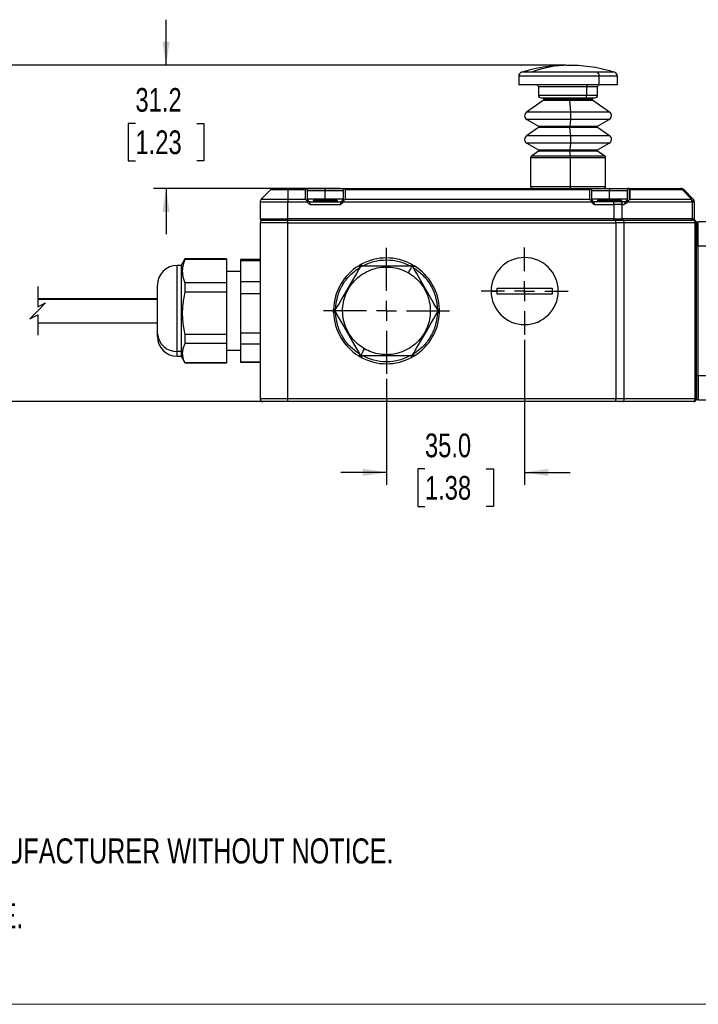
# Model space of a CAD drawing. Header units: millimetres. Extents: x 0 to 864, y 0 to 559.
# Tile 2 of 25: x 157 to 329, y 0 to 249. Entities that reach past the tile are written whole.
import ezdxf

# ---------------------------------------------------------------- set-up
doc = ezdxf.new("R2010")
doc.units = ezdxf.units.MM
doc.linetypes.add('CENTERX2', pattern=[20.32, 12.7, -2.54, 2.54, -2.54])
doc.layers.add('CENTER', color=40, linetype='CENTERX2')
doc.layers.add('DIMENSIONS', color=140, linetype='Continuous', lineweight=25)
doc.layers.add('TEXT', color=140, linetype='Continuous', lineweight=25)
doc.styles.add('SLDTEXTSTYLE0', font='TXT', dxfattribs={"width": 0.75})
doc.dimstyles.new('SLDDIMSTYLE0', dxfattribs={"dimtxt": 6, "dimasz": 6, "dimexe": 0, "dimexo": 0.0625, "dimgap": 1.5, "dimtad": 0, "dimtih": 1, "dimtoh": 1, "dimdec": 1, "dimrnd": 1e-09, "dimzin": 12, "dimdsep": 46, "dimtxsty": 'SLDTEXTSTYLE0', "dimsah": 1, "dimcen": 0.09, "dimadec": 0, "dimazin": 3, "dimtfac": 1, "dimtdec": 1, "dimtofl": 0, "dimtmove": 0, "dimatfit": 3, "dimfxl": 0, "dimfrac": 2, "dimtolj": 1, "dimtzin": 12, "dimarcsym": 0})
doc.dimstyles.new('SLDDIMSTYLE2', dxfattribs={"dimtxt": 6, "dimasz": 6, "dimexe": 0, "dimexo": 0.0625, "dimgap": 1.5, "dimtad": 0, "dimtih": 1, "dimtoh": 1, "dimdec": 1, "dimrnd": 1e-09, "dimzin": 12, "dimdsep": 46, "dimtxsty": 'SLDTEXTSTYLE0', "dimsah": 1, "dimcen": 0.09, "dimadec": 0, "dimazin": 3, "dimtfac": 1, "dimtdec": 1, "dimtmove": 0, "dimatfit": 0, "dimfxl": 0, "dimfrac": 2, "dimtolj": 1, "dimtzin": 12, "dimarcsym": 0})
doc.dimstyles.new('SLDDIMSTYLE3', dxfattribs={"dimtxt": 6, "dimasz": 6, "dimexe": 0, "dimexo": 0.0625, "dimgap": 1.5, "dimtad": 0, "dimtih": 1, "dimtoh": 1, "dimdec": 1, "dimrnd": 1e-09, "dimzin": 4, "dimdsep": 46, "dimtxsty": 'SLDTEXTSTYLE0', "dimsah": 1, "dimcen": 0.09, "dimadec": 0, "dimazin": 1, "dimtfac": 1, "dimtdec": 1, "dimtmove": 0, "dimatfit": 0, "dimfxl": 0, "dimfrac": 2, "dimtolj": 1, "dimtzin": 12, "dimarcsym": 0})

# ---------------------------------------------------------------- blocks, each defined once
blk = doc.blocks.new('SW_NOTE_0_2')
at = {"layer": 'TEXT', "color": 0, "char_height": 6.35, "attachment_point": 1, "style": 'SLDTEXTSTYLE0'}
for s, insert in [('NOTES:', (0, 8.19)), ('1. DIMENSIONS CAN BE CHANGED BY MANUFACTURER WITHOUT NOTICE.', (4.76, -8.24)), ('2. DIMENSIONS DO NOT IMPLY TOLERANCE.', (4.76, -24.66))]:
    blk.add_mtext(s, dxfattribs=dict(at, insert=insert))
blk = doc.blocks.new('_D_10')
at = {"layer": 'DIMENSIONS'}
for p, q in [((284.85, 168.32), (284.85, 131.54)), ((249.85, 158.42), (249.85, 131.54)), ((249.85, 134.72), (238.31, 134.72)), ((259.59, 135.6), (257.76, 135.6)), ((257.76, 135.6), (257.76, 126.07)), ((275.1, 135.6), (276.93, 135.6)), ((276.93, 135.6), (276.93, 126.07)), ((284.85, 134.72), (296.39, 134.72)), ((257.76, 126.07), (259.59, 126.07)), ((276.93, 126.07), (275.1, 126.07))]:
    blk.add_line(p, q, dxfattribs=at)
for points in [[(249.85, 134.72), (243.85, 135.64), (243.85, 133.79)], [(284.85, 134.72), (290.85, 133.79), (290.85, 135.64)]]:
    blk.add_solid(points, dxfattribs=at)
at = {"layer": 'DIMENSIONS', "char_height": 6, "attachment_point": 1, "style": 'SLDTEXTSTYLE0'}
for s, insert in [('35.0', (259.59, 144.55)), ('1.38', (259.59, 133.81))]:
    blk.add_mtext(s, dxfattribs=dict(at, insert=insert))
blk = doc.blocks.new('_D_11')
at = {"layer": 'DIMENSIONS'}
for p, q in [((294.58, 237.83), (98.99, 237.83)), ((102.16, 237.83), (102.16, 205.09)), ((94.41, 196.11), (92.58, 196.11)), ((92.58, 196.11), (92.58, 186.59)), ((109.92, 196.11), (111.75, 196.11)), ((111.75, 196.11), (111.75, 186.59)), ((92.58, 186.59), (94.41, 186.59)), ((102.16, 152.63), (102.16, 185.37)), ((111.75, 186.59), (109.92, 186.59)), ((223.58, 152.63), (98.99, 152.63))]:
    blk.add_line(p, q, dxfattribs=at)
for points in [[(102.16, 237.83), (101.24, 231.83), (103.09, 231.83)], [(102.16, 152.63), (103.09, 158.63), (101.24, 158.63)]]:
    blk.add_solid(points, dxfattribs=at)
at = {"layer": 'DIMENSIONS', "char_height": 6, "attachment_point": 1, "style": 'SLDTEXTSTYLE0'}
for s, insert in [('85.2', (94.41, 205.06)), ('3.35', (94.41, 194.32))]:
    blk.add_mtext(s, dxfattribs=dict(at, insert=insert))
blk = doc.blocks.new('_D_12')
at = {"layer": 'DIMENSIONS'}
for p, q in [((194.02, 237.83), (194.02, 249.37)), ((294.58, 237.83), (190.85, 237.83)), ((186.26, 223.11), (184.43, 223.11)), ((184.43, 223.11), (184.43, 213.59)), ((201.78, 223.11), (203.61, 223.11)), ((203.61, 223.11), (203.61, 213.59)), ((184.43, 213.59), (186.26, 213.59)), ((203.61, 213.59), (201.78, 213.59)), ((238.08, 206.63), (190.85, 206.63)), ((194.02, 206.63), (194.02, 195.09))]:
    blk.add_line(p, q, dxfattribs=at)
for points in [[(194.02, 237.83), (194.94, 243.83), (193.1, 243.83)], [(194.02, 206.63), (193.1, 200.63), (194.94, 200.63)]]:
    blk.add_solid(points, dxfattribs=at)
at = {"layer": 'DIMENSIONS', "char_height": 6, "attachment_point": 1, "style": 'SLDTEXTSTYLE0'}
for s, insert in [('31.2', (186.26, 232.06)), ('1.23', (186.26, 221.32))]:
    blk.add_mtext(s, dxfattribs=dict(at, insert=insert))
blk = doc.blocks.new('SW_CENTERMARKSYMBOL_6')
at = {"layer": 'CENTER', "color": 0}
for p, q in [((0, 5.08), (0, 15.94)), ((0, 0), (0, 2.54)), ((-5.08, 0), (-15.94, 0)), ((0, 0), (-2.54, 0)), ((0, 0), (0, -2.54)), ((0, 0), (2.54, 0)), ((5.08, 0), (15.94, 0)), ((0, -5.08), (0, -15.94))]:
    blk.add_line(p, q, dxfattribs=at)
blk = doc.blocks.new('SW_CENTERMARKSYMBOL_7')
at = {"layer": 'CENTER', "color": 0}
for p, q in [((0, 5.08), (0, 11.04)), ((0, 0), (0, 2.54)), ((-5.08, 0), (-11.04, 0)), ((0, 0), (-2.54, 0)), ((0, 0), (0, -2.54)), ((0, 0), (2.54, 0)), ((5.08, 0), (11.04, 0)), ((0, -5.08), (0, -11.04))]:
    blk.add_line(p, q, dxfattribs=at)

msp = doc.modelspace()

# ---------------------------------------------------------------- linework, layer by layer
for p, q in [((283.35, 235.1), (283.35, 232.83)), ((303.74, 235.1), (283.35, 235.1)), ((286.71, 236.05), (284.05, 236.05)), ((303.3, 236.05), (286.71, 236.05)), ((307.64, 236.05), (303.3, 236.05)), ((303.74, 232.83), (303.74, 235.1)), ((308.35, 235.1), (303.74, 235.1)), ((308.35, 232.83), (308.35, 235.1)), ((303.74, 232.83), (283.35, 232.83)), ((288.35, 232.33), (288.35, 230.28)), ((300.59, 232.33), (288.35, 232.33)), ((300.59, 230.28), (300.59, 232.33)), ((303.35, 232.33), (300.59, 232.33)), ((303.35, 230.28), (303.35, 232.33)), ((308.35, 232.83), (303.74, 232.83)), ((288.35, 230.28), (300.59, 230.28)), ((289.08, 229.58), (300.14, 229.58)), ((289.75, 229.58), (289.75, 229.32)), ((296.25, 229.32), (296.25, 229.58)), ((300.14, 229.58), (302.61, 229.58)), ((300.59, 230.28), (303.35, 230.28)), ((301.95, 229.32), (301.95, 229.58)), ((289.53, 228.91), (285.32, 225.96)), ((296.27, 228.91), (289.53, 228.91)), ((289.75, 229.32), (296.25, 229.32)), ((296.25, 229.32), (301.95, 229.32)), ((296.55, 225.96), (296.27, 228.91)), ((302.16, 228.91), (296.27, 228.91)), ((306.38, 225.96), (302.16, 228.91)), ((296.55, 225.96), (285.32, 225.96)), ((306.38, 225.96), (296.55, 225.96)), ((288.36, 222.07), (285.32, 219.93)), ((285.4, 224.11), (288.35, 222.4)), ((296.54, 224.11), (285.4, 224.11)), ((288.35, 222.4), (296.35, 222.4)), ((296.34, 222.07), (288.36, 222.07)), ((288.45, 222.23), (296.34, 222.23)), ((296.34, 222.23), (303.25, 222.23)), ((296.55, 219.93), (296.34, 222.07)), ((303.33, 222.07), (296.34, 222.07)), ((296.35, 222.4), (296.54, 224.11)), ((296.35, 222.4), (303.35, 222.4)), ((306.3, 224.11), (296.54, 224.11)), ((306.38, 219.93), (303.33, 222.07)), ((303.35, 222.4), (306.3, 224.11)), ((296.55, 219.93), (285.32, 219.93)), ((306.38, 219.93), (296.55, 219.93)), ((285.4, 218.08), (288.35, 216.38)), ((296.54, 218.08), (285.4, 218.08)), ((296.35, 216.38), (296.54, 218.08)), ((306.3, 218.08), (296.54, 218.08)), ((303.35, 216.38), (306.3, 218.08)), ((288.36, 216.04), (286.56, 214.78)), ((296.46, 214.78), (286.56, 214.78)), ((288.35, 216.38), (296.35, 216.38)), ((296.34, 216.04), (288.36, 216.04)), ((288.45, 216.2), (296.34, 216.2)), ((296.34, 216.2), (303.25, 216.2)), ((296.46, 214.78), (296.34, 216.04)), ((303.33, 216.04), (296.34, 216.04)), ((296.35, 216.38), (303.35, 216.38)), ((305.13, 214.78), (296.46, 214.78)), ((305.13, 214.78), (303.33, 216.04)), ((286.35, 214.37), (286.35, 207.13)), ((296.48, 214.37), (286.35, 214.37)), ((296.48, 207.13), (296.48, 214.37)), ((305.35, 214.37), (296.48, 214.37)), ((305.35, 207.13), (305.35, 214.37)), ((286.35, 207.13), (296.48, 207.13)), ((296.48, 207.13), (305.35, 207.13)), ((220.55, 206.34), (218.14, 203.92)), ((220.55, 206.34), (224.85, 206.34)), ((221.26, 206.63), (224.85, 206.63)), ((224.85, 206.63), (224.85, 206.34)), ((224.85, 206.63), (229.35, 206.63)), ((224.85, 206.34), (224.85, 203.92)), ((224.85, 206.34), (229.35, 206.34)), ((229.35, 206.63), (234.35, 206.63)), ((229.35, 203.92), (229.35, 206.34)), ((229.85, 203.93), (229.85, 206.13)), ((229.85, 206.13), (234.35, 206.13)), ((234.35, 206.63), (234.35, 206.13)), ((234.35, 206.63), (239.35, 206.63)), ((234.35, 206.13), (238.85, 206.13)), ((234.35, 203.93), (234.35, 206.13)), ((238.85, 206.13), (238.85, 203.93)), ((239.35, 206.63), (301.35, 206.63)), ((239.35, 206.34), (239.35, 203.92)), ((239.35, 206.34), (301.35, 206.34)), ((301.35, 206.63), (306.35, 206.63)), ((301.35, 203.92), (301.35, 206.34)), ((301.85, 203.93), (301.85, 206.13)), ((301.85, 206.13), (306.35, 206.13)), ((306.35, 206.63), (306.35, 206.13)), ((306.35, 206.63), (311.35, 206.63)), ((306.35, 206.13), (310.85, 206.13)), ((306.35, 203.93), (306.35, 206.13)), ((310.85, 206.13), (310.85, 203.93)), ((311.31, 206.63), (311.15, 206.59)), ((311.35, 206.47), (311.15, 206.59)), ((311.35, 206.63), (311.31, 206.63)), ((311.35, 206.63), (324.43, 206.63)), ((311.35, 206.47), (311.35, 203.75)), ((311.5, 206.34), (311.5, 203.92)), ((311.5, 206.34), (324.73, 206.34)), ((327.15, 203.92), (324.73, 206.34)), ((325.14, 206.34), (327.55, 203.92)), ((217.85, 203.21), (217.85, 198.93)), ((217.85, 203.21), (224.85, 203.21)), ((218.14, 203.92), (224.85, 203.92)), ((224.85, 203.92), (224.85, 203.21)), ((224.85, 203.92), (229.35, 203.92)), ((224.85, 198.93), (224.85, 203.21)), ((224.85, 203.21), (229.81, 203.21)), ((229.77, 203.29), (229.84, 203.84)), ((229.81, 203.21), (229.77, 203.29)), ((229.84, 203.84), (229.85, 203.93)), ((234.35, 203.93), (229.85, 203.93)), ((230.53, 203.23), (238.17, 203.23)), ((230.53, 202.53), (238.17, 202.53)), ((231.35, 203.63), (231.35, 203.53)), ((234.35, 203.63), (231.35, 203.63)), ((231.35, 203.53), (234.35, 203.53)), ((238.85, 203.93), (234.35, 203.93)), ((234.35, 203.63), (234.35, 203.93)), ((234.35, 203.53), (234.35, 203.63)), ((237.35, 203.63), (234.35, 203.63)), ((234.35, 203.53), (234.35, 203.23)), ((234.35, 203.53), (237.35, 203.53)), ((237.35, 203.53), (237.35, 203.63)), ((238.85, 203.93), (238.85, 203.84)), ((238.85, 203.84), (238.92, 203.29)), ((238.92, 203.29), (238.88, 203.21)), ((238.88, 203.21), (301.81, 203.21)), ((239.35, 203.92), (301.35, 203.92)), ((301.77, 203.29), (301.84, 203.84)), ((301.81, 203.21), (301.77, 203.29)), ((301.84, 203.84), (301.85, 203.93)), ((306.35, 203.93), (301.85, 203.93)), ((307.44, 203.23), (302.53, 203.23)), ((302.53, 202.53), (307.44, 202.53)), ((303.35, 203.63), (303.35, 203.53)), ((306.35, 203.63), (303.35, 203.63)), ((303.35, 203.53), (306.35, 203.53)), ((310.85, 203.93), (306.35, 203.93)), ((306.35, 203.53), (306.35, 203.63)), ((309.35, 203.63), (306.35, 203.63)), ((306.35, 203.53), (306.35, 203.23)), ((306.35, 203.53), (309.35, 203.53)), ((307.44, 202.53), (307.44, 203.23)), ((309.25, 203.23), (307.44, 203.23)), ((307.44, 202.53), (307.44, 198.93)), ((309.55, 202.53), (307.44, 202.53)), ((310.29, 203.23), (309.25, 203.23)), ((309.35, 203.53), (309.35, 203.63)), ((309.55, 198.93), (309.55, 202.53)), ((309.55, 202.53), (309.99, 202.53)), ((310.85, 203.93), (310.9, 203.69)), ((310.9, 203.69), (311.01, 203.28)), ((311.01, 203.28), (310.97, 203.21)), ((310.97, 203.21), (327.27, 203.21)), ((311.5, 203.92), (327.15, 203.92)), ((327.27, 203.21), (327.27, 198.93)), ((327.27, 203.21), (327.85, 203.21)), ((327.85, 198.93), (327.85, 203.21)), ((217.85, 198.93), (224.85, 198.93)), ((224.85, 197.93), (217.85, 197.93)), ((217.85, 197.93), (217.85, 153.33)), ((218.15, 198.63), (224.85, 198.63)), ((224.85, 198.63), (218.55, 198.63)), ((307.44, 198.93), (224.85, 198.93)), ((224.85, 198.93), (224.85, 198.63)), ((224.85, 197.93), (224.85, 198.63)), ((224.85, 198.63), (307.44, 198.63)), ((224.85, 197.93), (307.94, 197.93)), ((224.85, 153.33), (224.85, 197.93)), ((307.44, 198.93), (307.44, 198.63)), ((307.44, 198.93), (309.55, 198.93)), ((307.94, 198.63), (307.44, 198.63)), ((307.44, 198.63), (309.42, 198.63)), ((307.94, 197.93), (307.94, 198.63)), ((309.75, 198.63), (307.94, 198.63)), ((310.05, 197.93), (307.94, 197.93)), ((307.94, 197.93), (307.94, 153.33)), ((309.42, 198.63), (327.14, 198.63)), ((327.27, 198.93), (309.55, 198.93)), ((310.05, 153.33), (310.05, 197.93)), ((328.06, 197.93), (310.05, 197.93)), ((327.65, 198.63), (327.14, 198.63)), ((327.14, 198.63), (327.55, 198.63)), ((327.27, 198.93), (327.85, 198.93)), ((328.06, 153.33), (328.06, 197.93)), ((328.35, 197.93), (328.06, 197.93)), ((328.35, 153.33), (328.35, 197.93)), ((328.35, 197.63), (328.35, 192.13)), ((328.85, 192.13), (328.85, 198.13)), ((335.85, 198.13), (328.85, 198.13)), ((328.85, 192.13), (328.35, 192.13)), ((328.85, 159.13), (328.85, 192.13)), ((328.85, 192.13), (335.85, 192.13)), ((197.83, 187.13), (196.83, 187.13)), ((196.83, 165.37), (196.83, 187.13)), ((198.78, 188.78), (197.83, 187.13)), ((197.83, 187.13), (197.83, 165.37)), ((209.33, 188.78), (198.78, 188.78)), ((198.78, 188.78), (198.78, 188.62)), ((209.33, 188.62), (198.78, 188.62)), ((209.33, 188.78), (209.33, 188.62)), ((209.33, 188.62), (209.33, 182.73)), ((217.85, 188.63), (212.85, 188.63)), ((212.85, 188.63), (212.85, 188.41)), ((212.85, 188.41), (217.85, 188.41)), ((212.85, 188.41), (212.85, 182.94)), ((242.82, 187.04), (242.96, 187.12)), ((243.34, 187.34), (243.48, 187.42)), ((256.22, 187.42), (256.35, 187.34)), ((256.55, 187.23), (256.35, 187.34)), ((256.55, 187.23), (256.74, 187.12)), ((256.74, 187.12), (256.87, 187.04)), ((212.85, 185.63), (209.33, 185.63)), ((256.11, 186.98), (243.58, 186.98)), ((191.83, 169.83), (191.83, 182.1)), ((198.78, 182.73), (198.78, 180.34)), ((209.33, 182.73), (198.78, 182.73)), ((209.33, 182.73), (209.33, 180.34)), ((217.85, 182.94), (212.85, 182.94)), ((212.85, 182.94), (212.85, 179.96)), ((209.33, 180.34), (198.78, 180.34)), ((209.33, 180.34), (209.33, 169.6)), ((217.85, 179.96), (212.85, 179.96)), ((212.85, 179.96), (212.85, 169.97)), ((276.35, 180.63), (277.88, 180.63)), ((277.88, 180.63), (277.9, 181.38)), ((277.9, 179.88), (277.88, 180.63)), ((277.9, 181.38), (291.8, 181.38)), ((291.8, 179.88), (277.9, 179.88)), ((284.85, 179.88), (284.85, 181.38)), ((291.8, 181.38), (291.81, 180.63)), ((291.81, 180.63), (291.8, 179.88)), ((291.81, 180.63), (293.35, 180.63)), ((191.83, 178.63), (161.51, 178.63)), ((161.51, 178.61), (191.83, 178.61)), ((236.45, 175.85), (236.45, 176.01)), ((236.45, 175.25), (236.45, 175.41)), ((263.24, 176.01), (263.24, 175.85)), ((263.24, 175.41), (263.24, 175.25)), ((161.51, 172.63), (191.83, 172.63)), ((198.78, 169.6), (198.78, 167.35)), ((209.33, 169.6), (198.78, 169.6)), ((209.33, 169.6), (209.33, 167.35)), ((217.85, 169.97), (212.85, 169.97)), ((212.85, 169.97), (212.85, 167.18)), ((209.33, 167.35), (198.78, 167.35)), ((209.33, 167.35), (209.33, 162.49)), ((217.85, 167.18), (212.85, 167.18)), ((212.85, 167.18), (212.85, 162.66)), ((197.83, 165.37), (196.83, 165.37)), ((196.83, 164.13), (196.83, 165.37)), ((198.12, 164.92), (197.83, 165.37)), ((197.83, 165.37), (197.83, 164.13)), ((209.33, 165.63), (212.85, 165.63)), ((196.83, 164.13), (197.83, 164.13)), ((197.83, 164.13), (198.78, 162.48)), ((209.33, 162.49), (198.78, 162.49)), ((198.78, 162.49), (198.78, 162.48)), ((198.78, 162.48), (209.33, 162.48)), ((209.33, 162.49), (209.33, 162.48)), ((217.85, 162.66), (212.85, 162.66)), ((212.85, 162.66), (212.85, 162.63)), ((212.85, 162.63), (217.85, 162.63)), ((242.96, 164.14), (242.82, 164.22)), ((242.96, 164.14), (243.15, 164.02)), ((243.34, 163.91), (243.15, 164.02)), ((243.48, 163.84), (243.34, 163.91)), ((243.58, 164.28), (256.11, 164.28)), ((256.35, 163.91), (256.22, 163.84)), ((256.87, 164.22), (256.74, 164.14)), ((328.35, 159.13), (328.35, 153.63)), ((328.85, 159.13), (328.35, 159.13)), ((335.85, 159.13), (328.85, 159.13)), ((328.85, 159.13), (328.85, 153.13)), ((224.85, 153.33), (217.85, 153.33)), ((224.85, 152.63), (218.55, 152.63)), ((224.85, 152.63), (224.85, 153.33)), ((307.94, 153.33), (224.85, 153.33)), ((307.94, 152.63), (224.85, 152.63)), ((310.05, 153.33), (307.94, 153.33)), ((307.94, 152.63), (307.94, 153.33)), ((309.75, 152.63), (307.94, 152.63)), ((327.65, 152.63), (309.75, 152.63)), ((328.06, 153.33), (310.05, 153.33)), ((328.06, 153.33), (328.35, 153.33)), ((328.85, 153.13), (335.85, 153.13))]:
    msp.add_line(p, q)
at = {"color": 7, "linetype": 'Continuous', "lineweight": 18}
msp.add_line((0, 0), (629.41, 0), dxfattribs=at)
at = {"flags": 128}
for points in [[(300.9, 232.83), (300.84, 232.82), (300.78, 232.79), (300.73, 232.74), (300.68, 232.68), (300.64, 232.61), (300.61, 232.52), (300.59, 232.43), (300.59, 232.33)], [(300.14, 229.58), (300.23, 229.59), (300.31, 229.63), (300.39, 229.7), (300.46, 229.78), (300.51, 229.89), (300.55, 230.01), (300.58, 230.14), (300.59, 230.28)], [(309.25, 203.23), (309.31, 203.21), (309.37, 203.17), (309.42, 203.11), (309.46, 203.02), (309.5, 202.92), (309.53, 202.8), (309.54, 202.66), (309.55, 202.53)], [(309.55, 198.93), (309.55, 198.87), (309.54, 198.81), (309.53, 198.76), (309.51, 198.72), (309.49, 198.68), (309.47, 198.65), (309.45, 198.63), (309.42, 198.63)], [(310.05, 197.93), (310.04, 198.06), (310.03, 198.2), (310, 198.32), (309.96, 198.42), (309.92, 198.51), (309.87, 198.57), (309.81, 198.61), (309.75, 198.63)], [(327.14, 198.63), (327.17, 198.63), (327.19, 198.65), (327.21, 198.68), (327.23, 198.72), (327.25, 198.76), (327.26, 198.81), (327.27, 198.87), (327.27, 198.93)], [(243.08, 186.61), (243.03, 186.7), (242.98, 186.78), (242.94, 186.85), (242.9, 186.91), (242.86, 186.97), (242.84, 187.01), (242.83, 187.03), (242.82, 187.04)], [(243.48, 187.42), (243.48, 187.41), (243.5, 187.38), (243.52, 187.34), (243.55, 187.29), (243.58, 187.22), (243.62, 187.15), (243.67, 187.06), (243.72, 186.98)], [(255.98, 186.98), (256.02, 187.06), (256.07, 187.15), (256.11, 187.22), (256.15, 187.29), (256.18, 187.34), (256.2, 187.38), (256.21, 187.41), (256.22, 187.42)], [(256.61, 186.61), (256.66, 186.7), (256.71, 186.78), (256.76, 186.85), (256.8, 186.91), (256.83, 186.97), (256.85, 187.01), (256.87, 187.03), (256.87, 187.04)], [(243.15, 186.73), (242.84, 186.19), (242.22, 185.12), (240.99, 182.99), (239.74, 180.82), (238.79, 179.17), (237.84, 177.53), (237.31, 176.61), (236.97, 176.03), (236.89, 175.88)], [(255.4, 185.25), (255.56, 185.52), (255.72, 185.8), (255.87, 186.05), (256, 186.29), (256.12, 186.5), (256.22, 186.67), (256.3, 186.81), (256.36, 186.91)], [(262.81, 175.88), (262.5, 176.41), (261.88, 177.49), (260.65, 179.62), (259.4, 181.78), (258.44, 183.44), (257.5, 185.07), (256.97, 185.99), (256.63, 186.58), (256.54, 186.73)], [(236.95, 175.99), (236.85, 176), (236.76, 176), (236.67, 176), (236.6, 176), (236.54, 176.01), (236.49, 176.01), (236.46, 176.01), (236.45, 176.01)], [(236.95, 175.26), (236.85, 175.26), (236.76, 175.26), (236.67, 175.25), (236.6, 175.25), (236.54, 175.25), (236.49, 175.25), (236.46, 175.25), (236.45, 175.25)], [(236.89, 175.38), (237.19, 174.84), (237.81, 173.77), (239.05, 171.64), (240.29, 169.47), (241.25, 167.82), (242.19, 166.18), (242.73, 165.26), (243.06, 164.68), (243.15, 164.53)], [(256.54, 164.53), (256.85, 165.06), (257.47, 166.14), (258.7, 168.27), (259.95, 170.43), (260.91, 172.09), (261.85, 173.72), (262.38, 174.64), (262.72, 175.23), (262.81, 175.38)], [(262.74, 175.99), (262.84, 176), (262.93, 176), (263.02, 176), (263.09, 176), (263.16, 176.01), (263.2, 176.01), (263.23, 176.01), (263.24, 176.01)], [(262.74, 175.26), (262.84, 175.26), (262.93, 175.26), (263.02, 175.25), (263.09, 175.25), (263.16, 175.25), (263.2, 175.25), (263.23, 175.25), (263.24, 175.25)], [(243.08, 164.64), (243.03, 164.56), (242.98, 164.48), (242.94, 164.41), (242.9, 164.34), (242.86, 164.29), (242.84, 164.25), (242.83, 164.23), (242.82, 164.22)], [(243.33, 164.35), (243.39, 164.44), (243.47, 164.58), (243.57, 164.76), (243.69, 164.97), (243.83, 165.2), (243.98, 165.46), (244.13, 165.73), (244.29, 166.01)], [(256.61, 164.64), (256.66, 164.56), (256.71, 164.48), (256.76, 164.41), (256.8, 164.34), (256.83, 164.29), (256.85, 164.25), (256.87, 164.23), (256.87, 164.22)], [(243.72, 164.28), (243.67, 164.19), (243.62, 164.11), (243.58, 164.03), (243.55, 163.97), (243.52, 163.91), (243.5, 163.87), (243.48, 163.85), (243.48, 163.84)], [(255.98, 164.28), (256.02, 164.19), (256.07, 164.11), (256.11, 164.03), (256.15, 163.97), (256.18, 163.91), (256.2, 163.87), (256.21, 163.85), (256.22, 163.84)], [(309.75, 152.63), (309.81, 152.64), (309.87, 152.68), (309.92, 152.75), (309.96, 152.83), (310, 152.94), (310.03, 153.06), (310.04, 153.19), (310.05, 153.33)]]:
    msp.add_lwpolyline(points, dxfattribs=at)
for centre, radius, start, end in [((295.9, 213.13), 24.7, 90.1246, 111.8578), ((284.35, 235.1), 1, 107.1213, 180.0002), ((302.7, 235.19), 1.05, 354.9434, 55.0768), ((307.35, 235.1), 1, 359.9998, 72.8786), ((287.85, 232.33), 0.5, 0, 90.0003), ((303.85, 232.33), 0.5, 89.9997, 180), ((289.05, 230.28), 0.7, 179.9999, 270), ((302.65, 230.28), 0.7, 270, 0.0001), ((289.25, 229.32), 0.5, 305.0001, 0), ((301.1, 229.28), 4.84, 179.559, 184.408), ((302.45, 229.32), 0.5, 180.0001, 234.9999), ((285.95, 225.06), 1.1, 125, 240), ((284.57, 225.07), 12.01, 355.4081, 4.2591), ((305.75, 225.06), 1.1, 300, 55), ((288.25, 222.23), 0.2, 359.9997, 60.0006), ((288.25, 222.23), 0.2, 304.9999, 0.0002), ((298.11, 222.25), 1.77, 174.9921, 180.6085), ((298.28, 222.21), 1.94, 179.5591, 184.4081), ((303.45, 222.23), 0.2, 119.9987, 180.001), ((303.45, 222.23), 0.2, 179.9999, 234.9996), ((285.95, 219.03), 1.1, 125, 240), ((284.57, 219.04), 12.01, 355.4081, 4.2591), ((305.75, 219.03), 1.1, 300, 55), ((286.85, 214.37), 0.5, 125.0002, 180), ((288.25, 216.2), 0.2, 359.9997, 60.0006), ((288.25, 216.2), 0.2, 304.9999, 0.0002), ((298.11, 216.22), 1.77, 174.9921, 180.6085), ((298.28, 216.19), 1.94, 179.5591, 184.4081), ((291.63, 214.41), 4.84, 359.559, 4.408), ((303.45, 216.2), 0.2, 119.9987, 180.001), ((303.45, 216.2), 0.2, 179.9999, 234.9996), ((304.85, 214.37), 0.5, 359.9998, 55), ((286.85, 207.13), 0.5, 180, 270), ((294.57, 207), 1.91, 348.6479, 3.7399), ((304.85, 207.13), 0.5, 270, 0.0001), ((221.26, 205.63), 1, 89.9997, 135.0004), ((229.35, 206.13), 0.5, 0.0004, 57.9681), ((239.35, 206.13), 0.5, 122.031, 180.0004), ((301.35, 206.13), 0.5, 0.0002, 57.9684), ((311.35, 206.13), 0.5, 113.3871, 179.9997), ((324.35, 206.24), 0.394, 13.4702, 77.6814), ((324.43, 205.63), 1, 45.0001, 90.0001), ((324.94, 206.01), 0.384, 57.8841, 122.1159), ((218.85, 203.21), 1, 134.9998, 179.9996), ((230.53, 203.92), 0.696, 187.075, 269.7994), ((230.55, 203.93), 0.7, 180, 270), ((231.05, 203.53), 0.3, 269.9999, 359.9998), ((237.65, 203.53), 0.3, 179.9989, 270.0006), ((238.15, 203.93), 0.7, 270, 0), ((238.16, 203.92), 0.696, 270.2007, 352.9246), ((302.53, 203.92), 0.696, 187.0753, 269.7993), ((302.55, 203.93), 0.7, 180, 270), ((303.05, 203.53), 0.3, 270.0001, 359.9998), ((309.65, 203.53), 0.3, 180.0002, 269.9998), ((310.15, 203.93), 0.7, 270.0001, 0), ((310.27, 203.89), 0.663, 270.9929, 341.9899), ((327.35, 203.6), 0.384, 57.8838, 122.1162), ((325.39, 203.25), 1.88, 358.9178, 20.9411), ((326.85, 203.21), 1, 359.9996, 45.0005), ((218.15, 198.93), 0.3, 180.0014, 269.9982), ((218.55, 197.93), 0.7, 89.9996, 180), ((327.55, 198.93), 0.3, 270.0006, 359.9998), ((328.85, 197.63), 0.5, 90.0003, 179.9996), ((196.83, 182.13), 5, 90, 180), ((249.85, 175.63), 13.4, 121.6237, 178.3763), ((244.37, 187.57), 1.48, 197.8077, 214.7864), ((242.24, 186.35), 1.48, 25.2137, 42.1924), ((249.85, 175.63), 13.4, 61.6237, 118.3763), ((257.45, 186.35), 1.48, 137.8076, 154.7863), ((255.33, 187.57), 1.48, 325.214, 342.1928), ((249.85, 175.63), 13.4, 1.6237, 58.3763), ((284.85, 180.63), 8.5, 360, 180), ((284.85, 180.63), 8.5, 180, 0), ((236.76, 174.4), 1.48, 85.2134, 102.1926), ((236.76, 176.86), 1.48, 257.8074, 274.7866), ((249.85, 175.63), 13.4, 181.6237, 238.3763), ((249.85, 175.63), 13.4, 301.6237, 358.3763), ((262.93, 174.4), 1.48, 77.8073, 94.7866), ((262.93, 176.86), 1.48, 265.2134, 282.1927), ((196.58, 170.11), 4.75, 183.4447, 273.0732), ((196.83, 169.13), 5, 180, 270), ((244.37, 163.68), 1.48, 145.2139, 162.1922), ((242.24, 164.91), 1.48, 317.8071, 334.7868), ((249.85, 175.63), 13.4, 241.6237, 298.3763), ((257.45, 164.91), 1.48, 205.2132, 222.1929), ((255.33, 163.68), 1.48, 17.8073, 34.7857), ((218.55, 153.33), 0.7, 179.9999, 270.0004), ((328.85, 153.63), 0.5, 180.0007, 269.9993)]:
    msp.add_arc(centre, radius, start, end)
for points, knots in [([(295.84, 237.8), (295.47, 237.81), (294.11, 237.83), (291.76, 237.65), (288.83, 237.24), (286.28, 236.71), (284.75, 236.24), (284.16, 236.06)], [0, 0, 0, 0, 0.094838, 0.344212, 0.594138, 0.844646, 1, 1, 1, 1]), ([(307.53, 236.06), (307.14, 236.19), (305.82, 236.61), (303.5, 237.12), (300.6, 237.58), (298.04, 237.81), (296.45, 237.8), (295.84, 237.8)], [0, 0, 0, 0, 0.1035611, 0.3504868, 0.5980196, 0.8461205, 1, 1, 1, 1]), ([(229.35, 206.63), (229.35, 206.63), (229.44, 206.63), (229.53, 206.59), (229.61, 206.55)], [0, 0, 0, 0, 0.013226, 1, 1, 1, 1]), ([(229.61, 206.55), (229.52, 206.49), (229.43, 206.42), (229.35, 206.34), (229.35, 206.34)], [0, 0, 0, 0, 0.984947, 1, 1, 1, 1]), ([(239.08, 206.55), (239.17, 206.59), (239.25, 206.63), (239.35, 206.63), (239.35, 206.63)], [0, 0, 0, 0, 0.986761, 1, 1, 1, 1]), ([(239.35, 206.34), (239.35, 206.34), (239.26, 206.42), (239.17, 206.49), (239.08, 206.55)], [0, 0, 0, 0, 0.0150611, 1, 1, 1, 1]), ([(301.35, 206.63), (301.35, 206.63), (301.44, 206.63), (301.53, 206.59), (301.61, 206.55)], [0, 0, 0, 0, 0.013229, 1, 1, 1, 1]), ([(301.61, 206.55), (301.52, 206.49), (301.43, 206.42), (301.35, 206.34), (301.35, 206.34)], [0, 0, 0, 0, 0.984945, 1, 1, 1, 1]), ([(311.5, 206.34), (311.49, 206.34), (311.45, 206.39), (311.4, 206.43), (311.35, 206.47)], [0, 0, 0, 0, 0.029407, 1, 1, 1, 1]), ([(229.35, 203.92), (229.35, 203.92), (229.45, 203.82), (229.61, 203.62), (229.72, 203.39), (229.77, 203.29)], [0, 0, 0, 0, 0.00678, 0.557247, 1, 1, 1, 1]), ([(230.53, 202.53), (230.5, 202.55), (230.44, 202.6), (230.3, 202.69), (230.05, 202.87), (229.91, 203.08), (229.81, 203.21)], [0, 0, 0, 0, 0.090891, 0.250284, 0.500378, 1, 1, 1, 1]), ([(230.53, 203.23), (230.49, 203.21), (230.43, 203.19), (230.38, 203.11), (230.36, 203.02), (230.38, 202.91), (230.45, 202.75), (230.49, 202.62), (230.53, 202.53)], [0, 0, 0, 0, 0.13765, 0.239828, 0.347478, 0.472989, 0.647897, 1, 1, 1, 1]), ([(238.17, 202.53), (238.2, 202.62), (238.25, 202.75), (238.31, 202.91), (238.33, 203.02), (238.31, 203.11), (238.26, 203.19), (238.2, 203.21), (238.17, 203.23)], [0, 0, 0, 0, 0.351448, 0.521272, 0.651404, 0.756435, 0.861925, 1, 1, 1, 1]), ([(238.17, 202.53), (238.19, 202.55), (238.32, 202.65), (238.61, 202.83), (238.79, 203.08), (238.88, 203.21)], [0, 0, 0, 0, 0.091453, 0.500246, 1, 1, 1, 1]), ([(239.35, 203.92), (239.35, 203.92), (239.25, 203.82), (239.08, 203.62), (238.97, 203.39), (238.92, 203.29)], [0, 0, 0, 0, 0.006783, 0.557244, 1, 1, 1, 1]), ([(301.35, 203.92), (301.35, 203.92), (301.45, 203.82), (301.61, 203.62), (301.72, 203.39), (301.77, 203.29)], [0, 0, 0, 0, 0.006781, 0.557247, 1, 1, 1, 1]), ([(301.81, 203.21), (301.91, 203.08), (302.05, 202.87), (302.3, 202.69), (302.44, 202.6), (302.5, 202.55), (302.53, 202.53)], [0, 0, 0, 0, 0.499621, 0.749714, 0.909108, 1, 1, 1, 1]), ([(302.53, 203.23), (302.49, 203.21), (302.43, 203.19), (302.38, 203.11), (302.36, 203.02), (302.38, 202.91), (302.45, 202.75), (302.49, 202.62), (302.53, 202.53)], [0, 0, 0, 0, 0.13765, 0.239827, 0.347478, 0.472989, 0.647896, 1, 1, 1, 1]), ([(309.99, 202.53), (310.02, 202.57), (310.08, 202.65), (310.2, 202.79), (310.31, 202.93), (310.37, 203.06), (310.37, 203.15), (310.34, 203.2), (310.31, 203.23), (310.29, 203.23), (310.29, 203.23)], [0, 0, 0, 0, 0.180353, 0.34967, 0.649568, 0.774001, 0.86657, 0.942169, 0.982502, 1, 1, 1, 1]), ([(310.97, 203.21), (310.91, 203.14), (310.78, 202.98), (310.44, 202.76), (310.17, 202.62), (309.99, 202.53)], [0, 0, 0, 0, 0.236284, 0.503794, 1, 1, 1, 1]), ([(311.35, 203.75), (311.26, 203.64), (311.14, 203.49), (311.04, 203.33), (311.01, 203.28)], [0, 0, 0, 0, 0.733469, 1, 1, 1, 1]), ([(311.35, 203.75), (311.39, 203.81), (311.44, 203.87), (311.49, 203.92), (311.5, 203.92)], [0, 0, 0, 0, 0.9804729, 1, 1, 1, 1]), ([(327.55, 203.92), (327.57, 203.89), (327.61, 203.8), (327.54, 203.63), (327.43, 203.43), (327.33, 203.29), (327.27, 203.21)], [0, 0, 0, 0, 0.132862, 0.348487, 0.65098, 1, 1, 1, 1]), ([(328.06, 197.93), (328.05, 198.02), (328.04, 198.15), (327.99, 198.31), (327.93, 198.44), (327.85, 198.54), (327.75, 198.62), (327.68, 198.62), (327.65, 198.63)], [0, 0, 0, 0, 0.2968005, 0.4425504, 0.5813199, 0.7772743, 0.88588, 1, 1, 1, 1]), ([(327.65, 198.63), (327.7, 198.62), (327.81, 198.62), (327.98, 198.55), (328.13, 198.45), (328.23, 198.32), (328.32, 198.15), (328.34, 198.02), (328.35, 197.93)], [0, 0, 0, 0, 0.155086, 0.290283, 0.500163, 0.630523, 0.757467, 1, 1, 1, 1]), ([(198.78, 188.62), (198.55, 187.99), (198.09, 186.74), (198.1, 185.04), (198.4, 183.71), (198.65, 183.06), (198.78, 182.73)], [0, 0, 0, 0, 0.328639, 0.655138, 0.8248, 1, 1, 1, 1]), ([(243.34, 187.34), (243.28, 187.31), (243.15, 187.23), (243.02, 187.16), (242.96, 187.12)], [0, 0, 0, 0, 0.5000019, 1, 1, 1, 1]), ([(243.72, 186.98), (244.67, 187.41), (246.62, 188.29), (249.85, 188.65), (253.07, 188.29), (255.02, 187.41), (255.98, 186.98)], [0, 0, 0, 0, 0.246128, 0.5, 0.753872, 1, 1, 1, 1]), ([(236.95, 175.99), (237.06, 177.04), (237.27, 179.17), (238.57, 182.14), (240.49, 184.75), (242.23, 186), (243.08, 186.61)], [0, 0, 0, 0, 0.246128, 0.5, 0.753872, 1, 1, 1, 1]), ([(244.29, 166.01), (243.73, 166.38), (242.55, 167.14), (241.07, 168.71), (239.86, 170.59), (239.04, 172.73), (238.68, 174.99), (238.78, 177.23), (239.3, 179.32), (240.17, 181.21), (241.38, 182.91), (242.93, 184.41), (244.81, 185.62), (246.95, 186.43), (249.21, 186.79), (251.45, 186.69), (253.55, 186.19), (254.79, 185.55), (255.4, 185.25)], [0, 0, 0, 0, 0.058258, 0.1200057, 0.1843204, 0.25, 0.3156796, 0.3799943, 0.441742, 0.5, 0.558258, 0.6200056, 0.6843204, 0.75, 0.8156796, 0.8799944, 0.941742, 1, 1, 1, 1]), ([(243.15, 186.73), (243.17, 186.76), (243.2, 186.81), (243.26, 186.86), (243.3, 186.89), (243.35, 186.92), (243.4, 186.94), (243.47, 186.97), (243.54, 186.98), (243.58, 186.98)], [0, 0, 0, 0, 0.215114, 0.328611, 0.437896, 0.531952, 0.622784, 0.756256, 1, 1, 1, 1]), ([(255.4, 185.25), (255.97, 184.88), (257.14, 184.11), (258.62, 182.54), (259.83, 180.66), (260.65, 178.52), (261.01, 176.26), (260.91, 174.02), (260.39, 171.93), (259.52, 170.04), (258.32, 168.34), (256.77, 166.85), (254.88, 165.64), (252.74, 164.82), (250.48, 164.46), (248.25, 164.57), (246.14, 165.07), (244.9, 165.7), (244.29, 166.01)], [0, 0, 0, 0, 0.058258, 0.120006, 0.18432, 0.25, 0.31568, 0.379994, 0.441742, 0.5, 0.558258, 0.620006, 0.68432, 0.75, 0.81568, 0.879994, 0.941742, 1, 1, 1, 1]), ([(256.11, 186.98), (256.15, 186.98), (256.21, 186.97), (256.28, 186.95), (256.33, 186.93), (256.35, 186.92), (256.36, 186.91)], [0, 0, 0, 0, 0.430124, 0.663323, 0.878305, 1, 1, 1, 1]), ([(256.36, 186.91), (256.38, 186.9), (256.41, 186.88), (256.48, 186.82), (256.52, 186.77), (256.54, 186.73)], [0, 0, 0, 0, 0.225899, 0.489113, 1, 1, 1, 1]), ([(256.61, 186.61), (257.46, 186), (259.2, 184.75), (261.12, 182.14), (262.43, 179.17), (262.64, 177.04), (262.74, 175.99)], [0, 0, 0, 0, 0.246128, 0.5, 0.753872, 1, 1, 1, 1]), ([(198.78, 180.34), (198.55, 179.18), (198.08, 176.84), (198.1, 173.83), (198.39, 171.41), (198.65, 170.2), (198.78, 169.6)], [0, 0, 0, 0, 0.325373, 0.658602, 0.828791, 1, 1, 1, 1]), ([(236.45, 175.41), (236.45, 175.48), (236.45, 175.63), (236.45, 175.78), (236.45, 175.85)], [0, 0, 0, 0, 0.499998, 1, 1, 1, 1]), ([(236.89, 175.38), (236.87, 175.41), (236.84, 175.46), (236.83, 175.54), (236.82, 175.59), (236.82, 175.64), (236.82, 175.7), (236.84, 175.78), (236.87, 175.84), (236.89, 175.88)], [0, 0, 0, 0, 0.215112, 0.3286092, 0.4378955, 0.5319531, 0.6227862, 0.7562587, 1, 1, 1, 1]), ([(243.08, 164.64), (242.23, 165.26), (240.49, 166.5), (238.57, 169.12), (237.27, 172.09), (237.06, 174.22), (236.95, 175.26)], [0, 0, 0, 0, 0.246128, 0.5, 0.753872, 1, 1, 1, 1]), ([(262.74, 175.26), (262.64, 174.22), (262.43, 172.09), (261.12, 169.12), (259.2, 166.5), (257.46, 165.26), (256.61, 164.64)], [0, 0, 0, 0, 0.246128, 0.5, 0.753872, 1, 1, 1, 1]), ([(262.81, 175.88), (262.82, 175.84), (262.85, 175.79), (262.87, 175.72), (262.87, 175.66), (262.88, 175.61), (262.87, 175.56), (262.86, 175.48), (262.83, 175.42), (262.81, 175.38)], [0, 0, 0, 0, 0.215116, 0.32861, 0.437899, 0.531953, 0.622787, 0.756259, 1, 1, 1, 1]), ([(263.24, 175.85), (263.25, 175.78), (263.25, 175.63), (263.25, 175.48), (263.24, 175.41)], [0, 0, 0, 0, 0.500002, 1, 1, 1, 1]), ([(191.83, 169.16), (191.83, 169.16), (191.83, 169.08), (191.83, 169.59), (191.83, 169.73), (191.83, 169.83)], [0, 0, 0, 0, 0.002352, 0.351991, 1, 1, 1, 1]), ([(198.78, 167.35), (198.6, 166.96), (198.23, 166.19), (198.16, 165.34), (198.12, 164.92)], [0, 0, 0, 0, 0.50979, 1, 1, 1, 1]), ([(198.12, 164.92), (198.15, 164.51), (198.22, 163.66), (198.59, 162.89), (198.78, 162.49)], [0, 0, 0, 0, 0.48347, 1, 1, 1, 1]), ([(243.33, 164.35), (243.32, 164.36), (243.28, 164.38), (243.21, 164.44), (243.17, 164.49), (243.15, 164.53)], [0, 0, 0, 0, 0.225908, 0.489114, 1, 1, 1, 1]), ([(243.58, 164.28), (243.54, 164.28), (243.49, 164.28), (243.41, 164.31), (243.37, 164.33), (243.34, 164.34), (243.33, 164.35)], [0, 0, 0, 0, 0.430123, 0.663319, 0.878313, 1, 1, 1, 1]), ([(255.98, 164.28), (255.02, 163.84), (253.07, 162.96), (249.85, 162.61), (246.62, 162.96), (244.67, 163.84), (243.72, 164.28)], [0, 0, 0, 0, 0.246128, 0.5, 0.753872, 1, 1, 1, 1]), ([(256.54, 164.53), (256.52, 164.5), (256.49, 164.45), (256.44, 164.4), (256.39, 164.36), (256.35, 164.34), (256.3, 164.31), (256.22, 164.29), (256.15, 164.28), (256.11, 164.28)], [0, 0, 0, 0, 0.215114, 0.328612, 0.437897, 0.531952, 0.62279, 0.756264, 1, 1, 1, 1]), ([(256.35, 163.91), (256.42, 163.95), (256.55, 164.02), (256.67, 164.1), (256.74, 164.14)], [0, 0, 0, 0, 0.499996, 1, 1, 1, 1]), ([(327.65, 152.63), (327.68, 152.63), (327.75, 152.64), (327.85, 152.71), (327.93, 152.82), (327.99, 152.94), (328.04, 153.11), (328.05, 153.24), (328.06, 153.33)], [0, 0, 0, 0, 0.114101, 0.222703, 0.41868, 0.557432, 0.703179, 1, 1, 1, 1]), ([(328.35, 153.33), (328.34, 153.24), (328.32, 153.1), (328.23, 152.94), (328.13, 152.81), (327.98, 152.7), (327.81, 152.64), (327.7, 152.63), (327.65, 152.63)], [0, 0, 0, 0, 0.242519, 0.369465, 0.499838, 0.70969, 0.844893, 1, 1, 1, 1])]:
    msp.add_open_spline(points, degree=3, knots=knots)
at = {"layer": 'DIMENSIONS', "color": 140}
for p, q in [((161.51, 181.79), (161.51, 176.63)), ((161.51, 176.63), (163.51, 177.63)), ((163.51, 177.63), (161.51, 175.63)), ((161.51, 175.63), (159.51, 173.63)), ((159.51, 173.63), (161.51, 174.63)), ((161.51, 174.63), (161.51, 169.47))]:
    msp.add_line(p, q, dxfattribs=at)

# ---------------------------------------------------------------- block references
at = {"layer": 'CENTER'}
for name, p in [('SW_CENTERMARKSYMBOL_6', (249.85, 175.63)), ('SW_CENTERMARKSYMBOL_7', (284.85, 180.63))]:
    msp.add_blockref(name, p, dxfattribs=at)
at = {"layer": 'TEXT'}
msp.add_blockref('SW_NOTE_0_2', (15.82, 50.26), dxfattribs=at)

# ---------------------------------------------------------------- dimensions: what is measured, and where the dimension line sits
at = {"layer": 'DIMENSIONS'}
for base, p1, dimstyle, picture, middle in [((194.02, 237.83), (239.35, 206.63), 'SLDDIMSTYLE2', '_D_12', (194.02, 222.23)), ((102.16, 237.83), (224.85, 152.63), 'SLDDIMSTYLE0', '_D_11', (102.16, 195.23))]:
    dim = msp.add_linear_dim(base=base, p1=p1, p2=(295.85, 237.83), angle=90, dimstyle=dimstyle, dxfattribs=at)
    dim.commit()
    dim.dimension.update_dxf_attribs({"geometry": picture, "text_midpoint": middle, "dimtype": 160})
dim = msp.add_linear_dim(base=(284.85, 134.72), p1=(249.85, 159.69), p2=(284.85, 169.59), dimstyle='SLDDIMSTYLE3', dxfattribs=at)
dim.commit()
dim.dimension.update_dxf_attribs({"geometry": '_D_10', "text_midpoint": (267.35, 134.72), "dimtype": 160})

doc.saveas('drawing.dxf')
